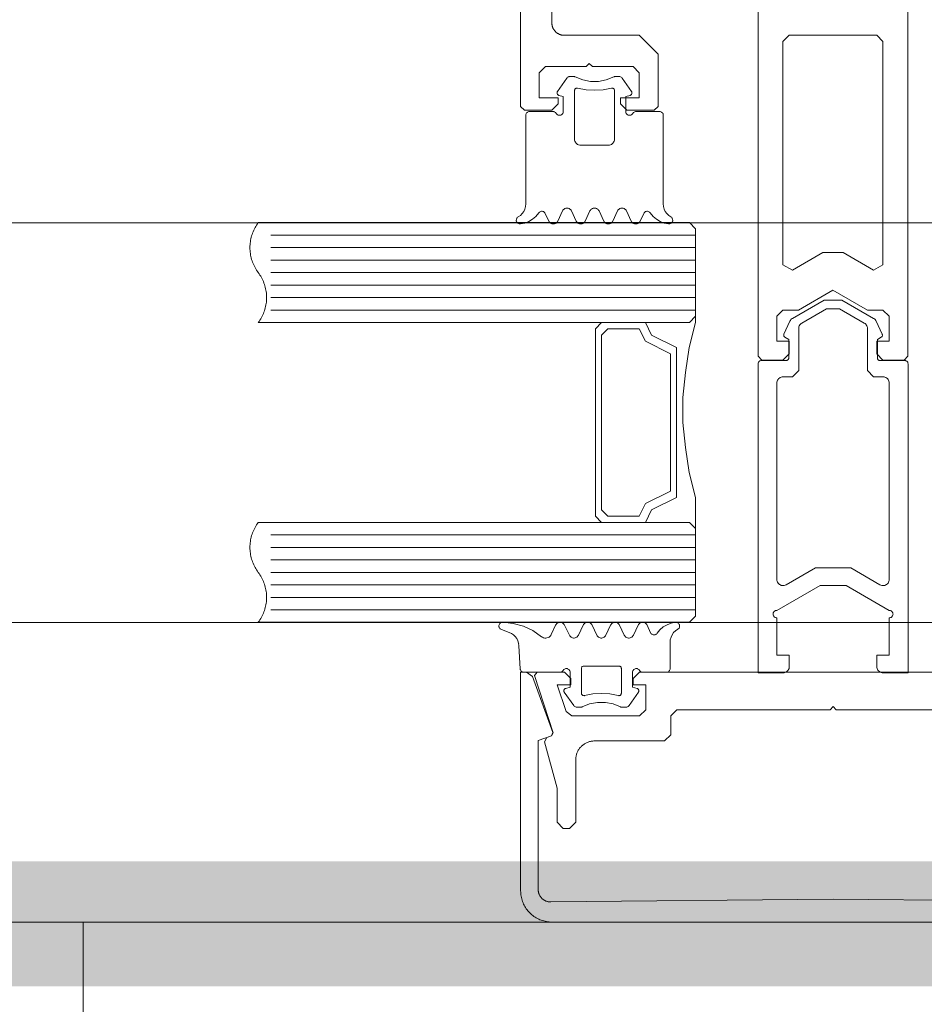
# Model space of a CAD drawing. Header units: millimetres. Extents: x 7483 to 13091, y 8111 to 13871.
# Tile 66 of 256: x 9353 to 9360, y 9219 to 9227. Entities that reach past the tile are written whole.
import ezdxf

# ---------------------------------------------------------------- set-up
doc = ezdxf.new("R2010")
doc.units = ezdxf.units.MM
doc.linetypes.add('DASHED2', pattern=[0.375, 0.25, -0.125])
doc.linetypes.add('DGN_STYLE_2', pattern=[30.2, 18.12, -12.08])
doc.layers.add('a___wymiary', color=7, linetype='Continuous', lineweight=5, true_color=0x000000)
doc.layers.add('wymiary', color=7, linetype='Continuous', lineweight=5, true_color=0xb2b2b2)
for name, color, linetype, lineweight in [('A_zaluzje', 7, 'Continuous', 15), ('CZ-SR', 106, 'Continuous', 13), ('drzwi', 30, 'Continuous', 20)]:
    doc.layers.add(name, color=color, linetype=linetype, lineweight=lineweight)
doc.layers.add('Powierzchnie', color=21, linetype='DGN_STYLE_2', lineweight=15, plot=False)
doc.styles.add('Arial', font='arial.ttf')
doc.dimstyles.new('wymiary agp1', dxfattribs={"dimtxt": 16, "dimasz": 5, "dimexe": 30, "dimexo": 60, "dimgap": 1.8, "dimtad": 1, "dimdec": 3, "dimrnd": 0.5, "dimdsep": 46, "dimtxsty": 'Arial', "dimblk": 'znacznik', "dimcen": 1.5, "dimse1": 1, "dimse2": 1, "dimclrd": 256, "dimazin": 0, "dimtfac": 1, "dimtdec": 3, "dimtmove": 1, "dimatfit": 3, "dimldrblk": 'znacznik', "dimfxl": 0, "dimlwd": -1, "dimarcsym": 0})

# ---------------------------------------------------------------- blocks, each defined once
blk = doc.blocks.new('zw$58')
for p, q in [((2.461288, 6.650213), (2.536239, 6.757207)), ((2.979159, 6.757207), (3.054061, 6.650213)), ((2.501424, 5.693505), (2.463924, 5.613097)), ((2.611434, 5.613097), (2.573934, 5.693505)), ((2.721444, 5.693505), (2.683944, 5.613097)), ((2.831454, 5.613097), (2.793954, 5.693505)), ((2.941415, 5.693505), (2.903915, 5.613097)), ((3.051424, 5.613097), (3.013924, 5.693505)), ((2.391415, 5.613097), (2.363192, 5.673681)), ((3.152206, 5.673681), (3.123934, 5.613097)), ((3.566666, 5.500001), (0.166666, 5.500001)), ((3.566666, 5.400001), (0.166666, 5.400001)), ((3.566666, 5.300001), (0.166666, 5.300001)), ((3.566666, 5.200001), (0.166666, 5.200001)), ((3.566666, 5.100001), (0.166666, 5.100001)), ((3.566666, 5.000001), (0.166666, 5.000001)), ((3.566666, 4.900001), (0.166666, 4.900001)), ((5.266521, 4.470571), (5.266521, 1.995649)), ((3.566666, 3.100001), (0.166666, 3.100001)), ((3.566666, 3.000001), (0.166666, 3.000001)), ((3.566666, 2.900001), (0.166666, 2.900001)), ((3.566666, 2.800001), (0.166666, 2.800001)), ((3.566666, 2.700001), (0.166666, 2.700001)), ((3.566666, 2.600001), (0.166666, 2.600001)), ((3.566666, 2.500001), (0.166666, 2.500001)), ((2.556301, 2.296495), (2.518801, 2.376909)), ((2.666311, 2.376909), (2.628811, 2.296495)), ((2.776321, 2.296495), (2.738821, 2.376909)), ((2.88633, 2.376909), (2.84883, 2.296495)), ((2.996291, 2.296495), (2.95884, 2.376909)), ((3.106301, 2.376909), (3.068801, 2.296495)), ((3.207082, 2.31632), (3.178811, 2.376909)), ((2.012307, 2.341814), (2.074172, 2.319304)), ((2.152932, 2.212816), (2.1626, 2.028435)), ((2.158694, 2.233617), (2.158694, 2.233617)), ((2.158694, 2.138372), (2.158694, 2.138372)), ((2.563479, 1.995494), (2.563479, 1.995494)), ((2.968264, 2.04312), (2.968264, 2.04312)), ((2.563479, 1.900243), (2.563479, 1.900243)), ((2.516164, 1.839788), (2.591115, 1.732793)), ((3.034035, 1.732793), (3.108938, 1.839788)), ((3.111184, 1.852617), (3.111184, 1.852617))]:
    blk.add_line(p, q)
for points in [[(2.166666, 14.7502), (2.166666, 6.5302), (2.196666, 6.5002), (2.416666, 6.5002), (2.466666, 6.5502), (2.466666, 6.6002), (2.316062, 6.6002), (2.316062, 6.8002), (2.366062, 6.8502), (2.691062, 6.8502), (2.716062, 6.8752), (2.741062, 6.8502), (3.066062, 6.8502), (3.116062, 6.8002), (3.116062, 6.6002), (2.966062, 6.6002), (2.966062, 6.5502), (3.016062, 6.5002), (3.236062, 6.5002), (3.266062, 6.5302), (3.266062, 6.9502), (3.116062, 7.1002), (2.516062, 7.1002), (2.5117, 7.100295), (2.507346, 7.100581), (2.503009, 7.101056), (2.498697, 7.101719), (2.494418, 7.10257), (2.49018, 7.103608), (2.485991, 7.104828), (2.48186, 7.106231), (2.477793, 7.107812), (2.4738, 7.109569), (2.469887, 7.111499), (2.466062, 7.113598), (2.462332, 7.115861), (2.458704, 7.118285), (2.455185, 7.120865), (2.451783, 7.123596), (2.448503, 7.126472), (2.445351, 7.129489), (2.442334, 7.132641), (2.439457, 7.135921), (2.436726, 7.139324), (2.434146, 7.142842), (2.431722, 7.14647), (2.429459, 7.1502), (2.427361, 7.154025), (2.425431, 7.157938), (2.423674, 7.161932), (2.422092, 7.165998), (2.42069, 7.17013), (2.419469, 7.174318), (2.418432, 7.178556), (2.417581, 7.182835), (2.416917, 7.187147), (2.416442, 7.191485), (2.416157, 7.195838), (2.416062, 7.2002), (2.416062, 8.0002)], [(4.066062, 8.0002), (4.066062, 4.53), (4.096062, 4.5), (4.266062, 4.5), (4.316062, 4.55), (4.316062, 4.65), (4.216062, 4.65), (4.216062, 4.85), (4.266062, 4.9), (4.266062, 4.9), (4.389267, 4.9), (4.666062, 5.059808), (4.942857, 4.9), (5.066062, 4.9), (5.116062, 4.85), (5.116062, 4.65), (5.016062, 4.65), (5.016062, 4.55), (5.066062, 4.5), (5.236062, 4.5), (5.266062, 4.53), (5.266062, 8.0002)], [(2.536208, 6.757225), (2.539267, 6.760918), (2.542875, 6.764077), (2.54694, 6.766621), (2.551359, 6.768485), (2.556019, 6.769621), (2.560799, 6.77), (2.590341, 6.77), (2.593855, 6.769796), (2.597321, 6.769183), (2.600692, 6.768167), (2.60392, 6.766764)], [(2.911432, 6.766753), (2.852144, 6.743386), (2.789537, 6.731494), (2.725812, 6.731494), (2.663205, 6.743386), (2.603917, 6.766753)], [(2.911439, 6.766745), (2.914664, 6.768152), (2.918032, 6.769172), (2.921496, 6.769791), (2.925008, 6.77), (2.954598, 6.77), (2.96032, 6.769445), (2.96583, 6.767809), (2.970928, 6.765153), (2.975425, 6.761573), (2.979157, 6.757202)], [(2.472518, 6.619418), (2.469239, 6.620607), (2.466217, 6.622349), (2.463544, 6.624588), (2.4613, 6.627259), (2.459554, 6.630279), (2.458359, 6.633556), (2.457751, 6.636991), (2.45775, 6.640479), (2.458354, 6.643915), (2.459546, 6.647193), (2.46129, 6.650215)], [(2.892686, 6.676828), (2.89628, 6.677415), (2.899921, 6.67734), (2.903487, 6.676605), (2.906862, 6.675236), (2.909932, 6.673277), (2.912596, 6.670794), (2.914766, 6.667869), (2.916369, 6.664598), (2.917353, 6.661091), (2.917684, 6.657463), (2.917684, 6.27), (2.916925, 6.261318), (2.914669, 6.252899), (2.910986, 6.245), (2.905986, 6.237861), (2.899824, 6.231698), (2.892684, 6.226699), (2.884785, 6.223015), (2.876367, 6.22076), (2.867684, 6.22), (2.647665, 6.22), (2.638982, 6.22076), (2.630564, 6.223015), (2.622665, 6.226699), (2.615525, 6.231698), (2.609363, 6.237861), (2.604363, 6.245), (2.60068, 6.252899), (2.598424, 6.261318), (2.597665, 6.27), (2.597665, 6.657463), (2.597996, 6.661089), (2.59898, 6.664594), (2.600583, 6.667862), (2.602753, 6.670787), (2.605417, 6.67327), (2.608488, 6.675229), (2.611863, 6.6766), (2.615431, 6.677338), (2.619074, 6.677416), (2.62267, 6.676834)], [(2.892681, 6.676829), (2.82572, 6.663984), (2.757674, 6.659679), (2.689629, 6.663984), (2.622667, 6.676829)], [(3.054059, 6.650215), (3.055801, 6.647197), (3.056992, 6.643923), (3.057598, 6.640492), (3.057599, 6.637008), (3.056996, 6.633577), (3.055806, 6.630302), (3.054067, 6.627283), (3.05183, 6.624613), (3.049163, 6.622371), (3.046149, 6.620626), (3.042877, 6.61943)], [(2.451693, 6.474988), (2.454694, 6.470707), (2.458394, 6.467012), (2.462679, 6.464015), (2.467419, 6.461808), (2.47247, 6.460456), (2.477679, 6.460003), (2.482889, 6.46046), (2.487939, 6.461814), (2.492678, 6.464025), (2.496961, 6.467024), (2.500658, 6.470722), (2.503656, 6.475005), (2.505866, 6.479743), (2.507219, 6.484793), (2.507674, 6.490001), (2.507674, 6.610003), (2.472518, 6.619426)], [(3.063668, 6.475009), (3.060669, 6.470724), (3.056971, 6.467025), (3.052687, 6.464025), (3.047947, 6.461814), (3.042895, 6.460459), (3.037684, 6.460003), (3.032473, 6.460458), (3.027421, 6.46181), (3.02268, 6.46402), (3.018395, 6.467019), (3.014696, 6.470717), (3.011695, 6.475001), (3.009484, 6.47974), (3.00813, 6.484792), (3.007674, 6.490001), (3.007674, 6.610003), (3.04288, 6.619426)], [(2.146833, 5.646098), (2.164189, 5.65806), (2.179184, 5.672875), (2.191355, 5.690084), (2.200327, 5.709158), (2.205824, 5.729508), (2.207674, 5.750505), (2.207674, 6.460003), (2.208131, 6.465215), (2.209487, 6.470268), (2.211699, 6.475009), (2.214702, 6.479294), (2.218404, 6.482992), (2.222692, 6.48599), (2.227436, 6.488199), (2.232491, 6.489549), (2.237704, 6.490001), (2.425741, 6.490001), (2.430949, 6.489542), (2.435997, 6.488185), (2.440734, 6.485973), (2.445015, 6.482972), (2.44871, 6.479274), (2.451707, 6.474991)], [(3.368516, 5.646098), (3.35116, 5.65806), (3.336165, 5.672875), (3.323994, 5.690084), (3.315022, 5.709158), (3.309525, 5.729508), (3.307674, 5.750505), (3.307674, 6.460003), (3.307219, 6.465209), (3.305866, 6.470258), (3.303658, 6.474995), (3.300661, 6.479277), (3.296966, 6.482974), (3.292685, 6.485974), (3.287949, 6.488186), (3.282901, 6.489542), (3.277694, 6.490001), (3.089657, 6.490001), (3.084445, 6.489549), (3.07939, 6.488199), (3.074647, 6.485991), (3.070359, 6.482993), (3.066657, 6.479296), (3.063654, 6.475012)], [(2.31109, 5.677723), (2.288957, 5.650315), (2.262359, 5.627216), (2.232121, 5.609142), (2.19918, 5.596654), (2.164559, 5.590139)], [(2.311103, 5.677724), (2.314417, 5.681831), (2.3184, 5.685293), (2.322927, 5.688002), (2.327858, 5.689876), (2.333042, 5.690856), (2.338317, 5.690912), (2.34352, 5.690042), (2.34849, 5.688273), (2.353073, 5.685659), (2.357128, 5.682282), (2.360528, 5.678247), (2.363168, 5.673677)], [(2.501413, 5.693504), (2.5049, 5.699542), (2.509384, 5.704884), (2.514727, 5.709366), (2.520768, 5.712852), (2.527322, 5.715237), (2.534192, 5.716448), (2.541167, 5.716448), (2.548036, 5.715237), (2.554591, 5.712852), (2.560632, 5.709366), (2.565975, 5.704884), (2.570458, 5.699542), (2.573946, 5.693504)], [(2.721435, 5.693513), (2.724921, 5.699551), (2.729403, 5.704891), (2.734745, 5.709372), (2.740783, 5.712857), (2.747334, 5.71524), (2.754199, 5.716449), (2.76117, 5.716447), (2.768035, 5.715235), (2.774585, 5.712848), (2.780621, 5.70936), (2.78596, 5.704877), (2.790439, 5.699534), (2.793923, 5.693494)], [(2.941445, 5.693494), (2.944929, 5.699534), (2.949408, 5.704877), (2.954747, 5.70936), (2.960783, 5.712848), (2.967333, 5.715235), (2.974198, 5.716447), (2.981169, 5.716449), (2.988035, 5.71524), (2.994586, 5.712857), (3.000624, 5.709372), (3.005965, 5.704891), (3.010447, 5.699551), (3.013934, 5.693513)], [(3.152187, 5.673687), (3.154832, 5.678255), (3.158236, 5.68229), (3.162296, 5.685666), (3.166884, 5.688278), (3.171859, 5.690045), (3.177067, 5.690913), (3.182346, 5.690855), (3.187534, 5.689873), (3.192469, 5.687997), (3.196999, 5.685285), (3.200983, 5.681821), (3.204298, 5.677713)], [(3.35079, 5.590144), (3.31618, 5.596665), (3.283251, 5.609155), (3.253023, 5.627228), (3.226434, 5.650322), (3.204308, 5.677723)], [(2.16456, 5.590142), (2.159461, 5.590082), (2.154426, 5.590885), (2.1496, 5.592529), (2.145122, 5.594966), (2.141121, 5.598126), (2.137713, 5.601917), (2.134996, 5.606231), (2.133049, 5.610943), (2.131928, 5.615916), (2.131666, 5.621007), (2.132269, 5.626069), (2.133721, 5.630955), (2.13598, 5.635526), (2.13898, 5.639648), (2.142635, 5.643202), (2.146838, 5.646087)], [(2.463934, 5.613089), (2.460447, 5.607051), (2.455965, 5.601711), (2.450624, 5.59723), (2.444586, 5.593745), (2.438035, 5.591362), (2.431169, 5.590153), (2.424198, 5.590154), (2.417333, 5.591367), (2.410783, 5.593754), (2.404747, 5.597242), (2.399408, 5.601725), (2.394929, 5.607068), (2.391445, 5.613107)], [(2.683956, 5.613098), (2.680468, 5.607059), (2.675985, 5.601718), (2.670641, 5.597236), (2.664601, 5.593749), (2.658046, 5.591364), (2.651177, 5.590154), (2.644201, 5.590154), (2.637332, 5.591364), (2.630778, 5.593749), (2.624737, 5.597236), (2.619394, 5.601718), (2.61491, 5.607059), (2.611423, 5.613098)], [(2.903924, 5.613089), (2.900438, 5.607052), (2.895958, 5.601713), (2.890618, 5.597233), (2.884582, 5.593748), (2.878033, 5.591364), (2.871169, 5.590153), (2.8642, 5.590153), (2.857336, 5.591364), (2.850787, 5.593748), (2.84475, 5.597233), (2.839411, 5.601713), (2.83493, 5.607052), (2.831444, 5.613089)], [(3.123946, 5.613098), (3.120458, 5.607059), (3.115975, 5.601718), (3.110632, 5.597236), (3.104591, 5.593749), (3.098036, 5.591364), (3.091167, 5.590154), (3.084192, 5.590154), (3.077322, 5.591364), (3.070768, 5.593749), (3.064727, 5.597236), (3.059384, 5.601718), (3.0549, 5.607059), (3.051413, 5.613098)], [(3.368522, 5.646108), (3.372735, 5.643225), (3.376398, 5.639671), (3.379405, 5.635547), (3.381669, 5.630974), (3.383126, 5.626082), (3.383732, 5.621015), (3.38347, 5.615918), (3.382348, 5.61094), (3.380398, 5.606224), (3.377676, 5.601906), (3.374262, 5.598112), (3.370255, 5.594951), (3.365769, 5.592516), (3.360935, 5.590876), (3.355894, 5.590078), (3.35079, 5.590147)], [(3.564666, 3.152001), (3.564666, 3.400001), (3.514666, 3.600001), (3.484666, 3.800001), (3.464666, 4.000001), (3.464666, 4.200001), (3.484666, 4.400001), (3.514666, 4.600001), (3.564666, 4.800001), (3.564666, 4.848001)], [(3.514666, 4.800001), (3.164666, 4.800001), (3.214666, 4.700001), (3.414666, 4.600001), (3.414666, 3.400001), (3.214666, 3.300001), (3.164666, 3.200001), (3.514666, 3.200001)], [(2.012307, 2.341817), (2.007544, 2.344043), (2.003242, 2.347067), (1.999535, 2.350796), (1.996536, 2.355114), (1.994337, 2.359889), (1.993005, 2.364975), (1.992581, 2.370216), (1.993079, 2.37545), (1.994483, 2.380516), (1.99675, 2.38526), (1.99981, 2.389535), (2.00357, 2.393211), (2.007913, 2.396173), (2.012707, 2.398333), (2.017805, 2.399622), (2.023049, 2.400001)], [(2.023049, 2.399997), (2.107082, 2.391525), (2.18849, 2.36903), (2.26495, 2.333153), (2.334281, 2.284919)], [(2.446291, 2.376909), (2.411526, 2.302269), (2.406932, 2.294389), (2.400982, 2.287474), (2.393876, 2.281755), (2.385848, 2.277423), (2.377167, 2.274621), (2.368122, 2.273442), (2.359013, 2.273927), (2.350144, 2.276059), (2.341809, 2.279766), (2.334287, 2.284926)], [(2.446323, 2.3769), (2.449807, 2.382939), (2.454286, 2.388282), (2.459625, 2.392765), (2.465661, 2.396253), (2.47221, 2.398639), (2.479075, 2.399852), (2.486046, 2.399854), (2.492911, 2.398645), (2.499462, 2.396262), (2.505499, 2.392777), (2.51084, 2.388296), (2.515322, 2.382956), (2.518809, 2.376918)], [(2.6663, 2.376909), (2.669788, 2.382948), (2.674271, 2.388289), (2.679614, 2.392771), (2.685655, 2.396257), (2.692209, 2.398642), (2.699078, 2.399853), (2.706053, 2.399853), (2.712922, 2.398642), (2.719476, 2.396257), (2.725517, 2.392771), (2.73086, 2.388289), (2.735343, 2.382948), (2.738831, 2.376909)], [(2.886322, 2.376918), (2.889809, 2.382956), (2.894291, 2.388296), (2.899632, 2.392777), (2.90567, 2.396262), (2.912221, 2.398645), (2.919086, 2.399854), (2.926056, 2.399852), (2.932921, 2.398639), (2.93947, 2.396253), (2.945506, 2.392765), (2.950845, 2.388282), (2.955324, 2.382939), (2.958808, 2.3769)], [(3.106333, 2.3769), (3.109817, 2.382939), (3.114296, 2.388282), (3.119635, 2.392765), (3.125671, 2.396253), (3.13222, 2.398639), (3.139085, 2.399852), (3.146055, 2.399854), (3.15292, 2.398645), (3.159471, 2.396262), (3.165509, 2.392777), (3.17085, 2.388296), (3.175332, 2.382956), (3.178819, 2.376918)], [(3.259184, 2.312277), (3.28131, 2.339678), (3.307899, 2.362773), (3.338127, 2.380845), (3.371057, 2.393336), (3.405666, 2.399856)], [(3.405666, 2.399859), (3.41077, 2.399928), (3.415812, 2.399131), (3.420645, 2.39749), (3.425131, 2.395054), (3.429139, 2.391893), (3.432553, 2.388099), (3.435274, 2.383781), (3.437224, 2.379064), (3.438346, 2.374085), (3.438608, 2.368987), (3.438002, 2.363919), (3.436545, 2.359028), (3.434281, 2.354453), (3.431273, 2.350329), (3.42761, 2.346775), (3.423398, 2.343892)], [(2.074175, 2.319293), (2.092353, 2.310898), (2.108882, 2.299597), (2.123302, 2.285706), (2.135211, 2.269612), (2.144278, 2.251761), (2.150251, 2.232653), (2.152963, 2.212817)], [(2.628818, 2.296488), (2.625331, 2.290452), (2.620849, 2.285112), (2.615508, 2.280633), (2.60947, 2.277149), (2.60292, 2.274766), (2.596055, 2.273557), (2.589085, 2.273559), (2.582221, 2.274771), (2.575672, 2.277157), (2.569636, 2.280645), (2.564297, 2.285127), (2.559818, 2.290469), (2.556334, 2.296507)], [(2.84884, 2.296498), (2.845352, 2.29046), (2.840868, 2.28512), (2.835525, 2.280639), (2.829485, 2.277153), (2.822931, 2.274769), (2.816063, 2.273558), (2.809088, 2.273558), (2.80222, 2.274769), (2.795666, 2.277153), (2.789625, 2.280639), (2.784282, 2.28512), (2.779799, 2.29046), (2.776311, 2.296498)], [(3.068808, 2.296488), (3.065321, 2.290452), (3.060839, 2.285112), (3.055498, 2.280633), (3.049461, 2.277149), (3.04291, 2.274766), (3.036045, 2.273557), (3.029075, 2.273559), (3.022211, 2.274771), (3.015662, 2.277157), (3.009626, 2.280645), (3.004288, 2.285127), (2.999808, 2.290469), (2.996324, 2.296507)], [(3.118532, 2.01499), (3.121535, 2.010707), (3.125237, 2.007011), (3.129524, 2.004014), (3.134267, 2.001807), (3.139321, 2.000457), (3.144533, 2.000005), (3.332571, 2.000005), (3.337777, 2.000461), (3.342824, 2.001814), (3.347561, 2.004024), (3.351842, 2.007023), (3.355537, 2.010721), (3.358534, 2.015004), (3.360743, 2.019744), (3.362096, 2.024795), (3.362551, 2.030004), (3.362551, 2.239501), (3.364402, 2.260494), (3.369899, 2.280839), (3.37887, 2.299909), (3.39104, 2.317116), (3.406032, 2.331929), (3.423386, 2.343891)], [(3.259173, 2.312287), (3.255858, 2.308178), (3.251874, 2.304715), (3.247344, 2.302003), (3.24241, 2.300127), (3.237222, 2.299145), (3.231943, 2.299087), (3.226736, 2.299955), (3.221761, 2.301723), (3.217173, 2.304334), (3.213114, 2.30771), (3.20971, 2.311744), (3.207065, 2.316313)], [(2.677589, 1.813178), (2.673995, 1.812591), (2.670355, 1.812666), (2.666788, 1.8134), (2.663414, 1.814769), (2.660344, 1.816727), (2.65768, 1.81921), (2.65551, 1.822134), (2.653906, 1.825404), (2.652922, 1.82891), (2.65259, 1.832537), (2.65259, 2.030004), (2.652893, 2.033474), (2.653794, 2.036839), (2.655265, 2.039997), (2.657261, 2.042852), (2.659722, 2.045317), (2.662574, 2.047317), (2.665729, 2.048792), (2.669092, 2.049697), (2.672561, 2.050005), (2.95259, 2.050005), (2.956059, 2.049697), (2.959422, 2.048792), (2.962577, 2.047317), (2.965429, 2.045317), (2.96789, 2.042852), (2.969886, 2.039997), (2.971357, 2.036839), (2.972257, 2.033474), (2.972561, 2.030004), (2.972561, 1.832537), (2.972229, 1.82891), (2.971244, 1.825404), (2.969641, 1.822134), (2.967471, 1.81921), (2.964807, 1.816727), (2.961737, 1.814769), (2.958363, 1.8134), (2.954796, 1.812666), (2.951156, 1.812591), (2.947562, 1.813178)], [(2.506582, 2.015011), (2.503585, 2.010729), (2.49989, 2.007032), (2.495609, 2.004032), (2.490873, 2.001821), (2.485825, 2.000465), (2.480617, 2.000005), (2.19258, 2.000005), (2.187539, 2.000427), (2.18264, 2.00169), (2.178023, 2.003759), (2.173819, 2.006573), (2.170148, 2.010053), (2.167114, 2.014101), (2.164803, 2.0186), (2.163282, 2.023424), (2.162592, 2.028435)], [(6.916666, 0), (2.416666, 0), (2.405761, 0.000238), (2.394877, 0.000951), (2.384034, 0.002139), (2.373254, 0.003798), (2.362556, 0.005926), (2.351961, 0.008519), (2.34149, 0.011571), (2.331161, 0.015077), (2.320995, 0.01903), (2.311011, 0.023423), (2.301229, 0.028247), (2.291666, 0.033494), (2.282341, 0.039152), (2.273272, 0.045212), (2.264476, 0.051662), (2.255969, 0.058489), (2.247768, 0.065681), (2.239889, 0.073223), (2.232347, 0.081103), (2.225155, 0.089303), (2.218328, 0.09781), (2.211878, 0.106606), (2.205818, 0.115675), (2.20016, 0.125), (2.194913, 0.134563), (2.190089, 0.144346), (2.185696, 0.154329), (2.181743, 0.164495), (2.178237, 0.174824), (2.175185, 0.185295), (2.172592, 0.19589), (2.170464, 0.206588), (2.168805, 0.217369), (2.167617, 0.228211), (2.166904, 0.239095), (2.166666, 0.25), (2.166666, 2), (2.214594, 2), (2.261578, 1.967101), (2.42546, 1.51684), (2.413506, 1.491206), (2.413506, 1.491206), (2.307055, 1.452461), (2.307055, 0.260951), (2.307151, 0.256563), (2.30744, 0.252183), (2.307921, 0.247821), (2.308592, 0.243483), (2.309454, 0.239179), (2.310503, 0.234917), (2.311739, 0.230705), (2.313158, 0.226552), (2.314758, 0.222464), (2.316536, 0.218451), (2.318488, 0.21452), (2.320611, 0.210678), (2.3229, 0.206933), (2.325352, 0.203292), (2.327961, 0.199763), (2.330722, 0.196351), (2.33363, 0.193063), (2.33668, 0.189907), (2.339866, 0.186887), (2.34318, 0.18401), (2.346618, 0.181281), (2.350173, 0.178705), (2.353837, 0.176289), (2.357603, 0.174035), (2.361465, 0.171948), (2.365414, 0.170034), (2.369444, 0.168294), (2.373547, 0.166733), (2.377713, 0.165353), (2.381937, 0.164158), (2.386208, 0.163149), (2.39052, 0.162328), (2.394864, 0.161697), (2.399231, 0.161258), (2.403614, 0.161011), (2.408003, 0.160956), (4.666666, 0.182364), (6.925329, 0.160956)], [(6.217637, 2), (3.117637, 2), (3.067637, 1.95), (3.067637, 1.900499), (3.167637, 1.900499), (3.167637, 1.7), (3.117637, 1.65), (2.577398, 1.65), (2.529826, 1.684611), (2.459988, 1.900499), (2.567637, 1.900499), (2.567637, 1.95), (2.517637, 2), (2.297637, 2), (2.278608, 1.973844), (2.426666, 1.516156), (2.414454, 1.491198), (2.377411, 1.477766), (2.358659, 1.441798), (2.358659, 1.441798), (2.457637, 1.072408), (2.457637, 0.8), (2.507637, 0.75), (2.557637, 0.75), (2.607637, 0.8), (2.607637, 1.3), (2.60778, 1.306543), (2.608208, 1.313073), (2.60892, 1.319579), (2.609916, 1.326047), (2.611192, 1.332466), (2.612748, 1.338823), (2.614579, 1.345106), (2.616683, 1.351303), (2.619055, 1.357403), (2.621691, 1.363393), (2.624585, 1.369262), (2.627733, 1.375), (2.631128, 1.380595), (2.634764, 1.386037), (2.638634, 1.391314), (2.64273, 1.396418), (2.647045, 1.401339), (2.651571, 1.406066), (2.656298, 1.410592), (2.661219, 1.414907), (2.666323, 1.419003), (2.6716, 1.422873), (2.677042, 1.426509), (2.682637, 1.429904), (2.688375, 1.433052), (2.694244, 1.435946), (2.700234, 1.438582), (2.706334, 1.440954), (2.712531, 1.443058), (2.718814, 1.444889), (2.725171, 1.446445), (2.73159, 1.447721), (2.738058, 1.448717), (2.744564, 1.449429), (2.751094, 1.449857), (2.757637, 1.45), (3.317637, 1.45), (3.367637, 1.5), (3.367637, 1.65), (3.417637, 1.7), (4.642637, 1.7), (4.667637, 1.725), (4.692637, 1.7), (5.917637, 1.7)], [(2.506607, 2.015004), (2.509605, 2.019288), (2.5133, 2.022985), (2.517581, 2.025985), (2.522317, 2.028195), (2.527364, 2.029548), (2.53257, 2.030004), (2.537776, 2.029548), (2.542824, 2.028195), (2.54756, 2.025985), (2.55184, 2.022986), (2.555536, 2.019288), (2.558533, 2.015005), (2.560742, 2.010265), (2.562095, 2.005214), (2.562551, 2.000005), (2.562551, 1.880004), (2.527395, 1.87058)], [(3.097756, 1.87058), (3.062551, 1.880004), (3.062551, 2.000005), (3.063007, 2.005215), (3.064362, 2.010267), (3.066573, 2.015007), (3.069574, 2.019291), (3.073273, 2.022988), (3.077559, 2.025987), (3.0823, 2.028197), (3.087353, 2.029549), (3.092563, 2.030004), (3.097774, 2.029547), (3.102826, 2.028191), (3.107566, 2.02598), (3.11185, 2.022978), (3.115547, 2.019279), (3.118546, 2.014994)], [(2.516164, 1.8398), (2.514422, 1.842819), (2.51323, 1.846094), (2.512626, 1.849526), (2.512628, 1.853011), (2.513235, 1.856443), (2.514429, 1.859717), (2.516175, 1.862734), (2.518418, 1.865403), (2.521091, 1.867643), (2.524112, 1.869385), (2.52739, 1.870576)], [(2.677586, 1.813178), (2.744539, 1.826018), (2.812575, 1.830321), (2.880612, 1.826018), (2.947565, 1.813178)], [(3.097753, 1.87057), (3.101025, 1.869375), (3.10404, 1.86763), (3.106706, 1.865388), (3.108943, 1.862718), (3.110683, 1.859699), (3.111872, 1.856425), (3.112476, 1.852994), (3.112474, 1.84951), (3.111868, 1.846079), (3.110676, 1.842805), (3.108935, 1.839788)], [(2.658789, 1.723238), (2.718079, 1.746608), (2.780689, 1.758504), (2.844419, 1.758508), (2.90703, 1.74662), (2.966323, 1.723258)], [(2.658798, 1.723237), (2.655569, 1.721833), (2.652198, 1.720818), (2.648732, 1.720204), (2.645217, 1.72), (2.615676, 1.72), (2.609957, 1.720551), (2.604449, 1.722183), (2.599352, 1.724837), (2.594855, 1.728415), (2.591123, 1.732786)], [(3.034032, 1.732797), (3.0303, 1.728426), (3.025803, 1.724847), (3.020706, 1.722191), (3.015196, 1.720555), (3.009475, 1.72), (2.979885, 1.72), (2.976372, 1.720209), (2.972908, 1.720828), (2.96954, 1.721849), (2.966314, 1.723257)]]:
    blk.add_lwpolyline(points)
for points in [[(4.341062, 5.218579), (4.585677, 5.359808), (4.746446, 5.359808), (4.991062, 5.218579), (5.066062, 5.26188), (5.066062, 7.0502), (5.016062, 7.1002), (4.316062, 7.1002), (4.266062, 7.0502), (4.266062, 5.26188), (4.341062, 5.218579)], [(3.516666, 4.800001), (0.066666, 4.800001), (0.073644, 4.80966), (0.080273, 4.819563), (0.086543, 4.829696), (0.092447, 4.840046), (0.097977, 4.850601), (0.103127, 4.861347), (0.107889, 4.87227), (0.112258, 4.883356), (0.116227, 4.894592), (0.119793, 4.905962), (0.12295, 4.917452), (0.125694, 4.929048), (0.128022, 4.940734), (0.12993, 4.952497), (0.131418, 4.96432), (0.132481, 4.976188), (0.13312, 4.988087), (0.133333, 5.000001), (0.13312, 5.011915), (0.132481, 5.023814), (0.131418, 5.035683), (0.12993, 5.047506), (0.128022, 5.059268), (0.125694, 5.070954), (0.12295, 5.08255), (0.119793, 5.09404), (0.116227, 5.10541), (0.112258, 5.116646), (0.107889, 5.127732), (0.103127, 5.138655), (0.097977, 5.149401), (0.092447, 5.159956), (0.086543, 5.170307), (0.080273, 5.18044), (0.073644, 5.190342), (0.066666, 5.200001), (0.059688, 5.20966), (0.05306, 5.219563), (0.046789, 5.229696), (0.040885, 5.240046), (0.035355, 5.250601), (0.030206, 5.261347), (0.025443, 5.27227), (0.021075, 5.283356), (0.017105, 5.294592), (0.01354, 5.305962), (0.010383, 5.317452), (0.007639, 5.329048), (0.005311, 5.340734), (0.003402, 5.352497), (0.001915, 5.36432), (0.000851, 5.376188), (0.000213, 5.388087), (0, 5.400001), (0.000213, 5.411915), (0.000851, 5.423814), (0.001915, 5.435683), (0.003402, 5.447506), (0.005311, 5.459268), (0.007639, 5.470954), (0.010383, 5.48255), (0.01354, 5.49404), (0.017105, 5.50541), (0.021075, 5.516646), (0.025443, 5.527732), (0.030206, 5.538655), (0.035355, 5.549401), (0.040885, 5.559956), (0.046789, 5.570307), (0.05306, 5.58044), (0.059688, 5.590342), (0.066666, 5.600001), (3.516666, 5.600001), (3.566666, 5.550001), (3.566666, 4.850001), (3.516666, 4.800001)], [(4.091582, 4.49564), (4.291533, 4.49564), (4.294816, 4.495938), (4.2978, 4.496535), (4.300785, 4.497729), (4.30347, 4.49952), (4.305858, 4.501609), (4.307947, 4.503996), (4.309439, 4.506682), (4.310633, 4.509368), (4.311528, 4.512651), (4.311528, 4.515635), (4.311528, 4.665748), (4.281685, 4.68246), (4.278999, 4.684549), (4.276611, 4.686638), (4.274821, 4.689324), (4.273329, 4.692309), (4.272135, 4.695591), (4.271836, 4.698874), (4.271836, 4.702157), (4.272433, 4.70544), (4.273627, 4.708424), (4.321377, 4.811086), (4.325256, 4.817651), (4.329733, 4.82362), (4.335403, 4.828992), (4.34167, 4.83317), (4.595937, 4.98), (4.737395, 4.98), (4.991662, 4.83317), (4.997929, 4.828992), (5.003599, 4.82362), (5.008076, 4.817651), (5.011955, 4.811086), (5.059705, 4.708424), (5.060899, 4.70544), (5.061496, 4.702157), (5.061496, 4.698874), (5.061197, 4.695591), (5.060003, 4.692309), (5.058511, 4.689324), (5.056721, 4.686638), (5.054333, 4.684549), (5.051647, 4.68246), (5.021804, 4.665748), (5.021804, 4.515635), (5.021804, 4.512651), (5.022699, 4.509368), (5.023893, 4.506682), (5.025385, 4.503996), (5.027474, 4.501609), (5.029862, 4.49952), (5.032547, 4.497729), (5.035532, 4.496535), (5.038516, 4.495938), (5.041799, 4.49564), (5.24175, 4.49564), (5.24563, 4.495341), (5.24951, 4.494446), (5.253091, 4.492954), (5.256374, 4.490865), (5.259358, 4.488179), (5.261746, 4.485195), (5.263835, 4.481912), (5.265327, 4.478331), (5.266222, 4.474451), (5.266521, 4.470571), (5.266521, 1.995649), (5.066569, 1.995649), (5.05881, 1.996246), (5.051349, 1.998037), (5.043888, 2.001021), (5.037322, 2.005199), (5.031354, 2.010272), (5.02628, 2.016241), (5.022102, 2.022807), (5.019118, 2.030268), (5.017327, 2.037728), (5.01673, 2.045786), (5.01673, 2.135615), (5.116706, 2.135615), (5.116706, 2.435841), (5.121481, 2.436139), (5.125958, 2.437333), (5.130434, 2.439124), (5.134314, 2.441511), (5.137895, 2.444794), (5.140879, 2.448375), (5.143267, 2.452255), (5.145057, 2.456731), (5.146251, 2.461208), (5.14655, 2.465983), (5.146251, 2.470459), (5.145057, 2.475234), (5.143267, 2.479412), (5.140879, 2.48359), (5.137895, 2.487172), (5.134314, 2.490156), (5.130434, 2.492544), (5.125958, 2.494334), (5.121481, 2.495528), (5.116706, 2.495826), (4.770521, 2.695778), (4.562811, 2.695778), (4.216626, 2.495826), (4.211851, 2.495528), (4.207374, 2.494334), (4.202898, 2.492544), (4.199018, 2.490156), (4.195437, 2.487172), (4.192453, 2.48359), (4.190065, 2.479412), (4.188275, 2.475234), (4.187081, 2.470459), (4.186782, 2.465983), (4.187081, 2.461208), (4.188275, 2.456731), (4.190065, 2.452255), (4.192453, 2.448375), (4.195437, 2.444794), (4.199018, 2.441511), (4.202898, 2.439124), (4.207374, 2.437333), (4.211851, 2.436139), (4.216626, 2.435841), (4.216626, 2.135615), (4.316602, 2.135615), (4.316602, 2.045786), (4.316005, 2.037728), (4.314214, 2.030268), (4.31123, 2.022807), (4.307052, 2.016241), (4.301978, 2.010272), (4.29601, 2.005199), (4.289444, 2.001021), (4.281983, 1.998037), (4.274522, 1.996246), (4.266763, 1.995649), (4.066811, 1.995649), (4.066811, 4.470571), (4.06711, 4.474451), (4.068005, 4.478331), (4.069497, 4.481912), (4.071586, 4.485195), (4.073974, 4.488179), (4.076958, 4.490865), (4.080241, 4.492954), (4.083822, 4.494446), (4.087702, 4.495341), (4.091582, 4.49564)], [(4.266763, 4.365522), (4.34167, 4.365522), (4.391807, 4.415659), (4.391807, 4.752294), (4.392106, 4.759755), (4.393896, 4.767216), (4.396582, 4.77408), (4.400462, 4.780645), (4.404938, 4.786316), (4.410609, 4.791389), (4.416577, 4.795567), (4.614738, 4.909868), (4.718594, 4.909868), (4.916755, 4.795567), (4.922723, 4.791389), (4.928394, 4.786316), (4.93287, 4.780645), (4.93675, 4.77408), (4.939436, 4.767216), (4.941226, 4.759755), (4.941525, 4.752294), (4.941525, 4.415659), (4.991662, 4.365522), (5.066569, 4.365522), (5.074627, 4.364925), (5.082088, 4.363135), (5.08925, 4.36015), (5.096114, 4.355972), (5.102083, 4.350899), (5.107156, 4.34493), (5.111334, 4.338365), (5.114319, 4.331202), (5.116109, 4.323443), (5.116706, 4.315684), (5.116706, 2.744124), (5.116109, 2.736067), (5.11402, 2.728307), (5.111036, 2.720846), (5.106559, 2.713982), (5.101188, 2.708014), (5.09492, 2.70294), (5.088056, 2.699061), (5.080595, 2.696076), (5.072836, 2.694584), (5.064778, 2.694286), (5.056721, 2.695181), (5.048961, 2.69727), (5.041799, 2.700851), (4.808124, 2.835744), (4.525208, 2.835744), (4.291533, 2.700851), (4.284371, 2.69727), (4.276611, 2.695181), (4.268554, 2.694286), (4.260496, 2.694584), (4.252737, 2.696076), (4.245276, 2.699061), (4.238412, 2.70294), (4.232144, 2.708014), (4.226773, 2.713982), (4.222296, 2.720846), (4.219312, 2.728307), (4.217223, 2.736067), (4.216626, 2.744124), (4.216626, 4.315684), (4.217223, 4.323443), (4.219013, 4.331202), (4.221998, 4.338365), (4.226176, 4.34493), (4.231249, 4.350899), (4.237218, 4.355972), (4.244082, 4.36015), (4.251244, 4.363135), (4.258705, 4.364925), (4.266763, 4.365522)], [(2.814666, 3.200001), (2.764666, 3.250001), (2.764666, 4.750001), (2.814666, 4.800001), (3.164666, 4.800001), (3.214666, 4.700001), (3.414666, 4.600001), (3.414666, 3.400001), (3.214666, 3.300001), (3.164666, 3.200001), (2.814666, 3.200001)], [(2.864666, 3.250001), (2.814666, 3.300001), (2.814666, 4.700001), (2.864666, 4.750001), (3.114666, 4.750001), (3.164666, 4.650001), (3.364666, 4.550001), (3.364666, 3.450001), (3.164666, 3.350001), (3.114666, 3.250001), (2.864666, 3.250001)], [(3.516666, 2.400001), (0.066666, 2.400001), (0.073644, 2.40966), (0.080273, 2.419563), (0.086543, 2.429696), (0.092447, 2.440046), (0.097977, 2.450601), (0.103127, 2.461347), (0.107889, 2.47227), (0.112258, 2.483356), (0.116227, 2.494592), (0.119793, 2.505962), (0.12295, 2.517452), (0.125694, 2.529048), (0.128022, 2.540734), (0.12993, 2.552497), (0.131418, 2.56432), (0.132481, 2.576188), (0.13312, 2.588087), (0.133333, 2.600001), (0.13312, 2.611915), (0.132481, 2.623814), (0.131418, 2.635683), (0.12993, 2.647506), (0.128022, 2.659268), (0.125694, 2.670954), (0.12295, 2.68255), (0.119793, 2.69404), (0.116227, 2.70541), (0.112258, 2.716646), (0.107889, 2.727732), (0.103127, 2.738655), (0.097977, 2.749401), (0.092447, 2.759956), (0.086543, 2.770307), (0.080273, 2.78044), (0.073644, 2.790342), (0.066666, 2.800001), (0.059688, 2.80966), (0.05306, 2.819563), (0.046789, 2.829696), (0.040885, 2.840046), (0.035355, 2.850601), (0.030206, 2.861347), (0.025443, 2.87227), (0.021075, 2.883356), (0.017105, 2.894592), (0.01354, 2.905962), (0.010383, 2.917452), (0.007639, 2.929048), (0.005311, 2.940734), (0.003402, 2.952497), (0.001915, 2.96432), (0.000851, 2.976188), (0.000213, 2.988087), (0, 3.000001), (0.000213, 3.011915), (0.000851, 3.023814), (0.001915, 3.035683), (0.003402, 3.047506), (0.005311, 3.059268), (0.007639, 3.070954), (0.010383, 3.08255), (0.01354, 3.09404), (0.017105, 3.10541), (0.021075, 3.116646), (0.025443, 3.127732), (0.030206, 3.138655), (0.035355, 3.149401), (0.040885, 3.159956), (0.046789, 3.170307), (0.05306, 3.18044), (0.059688, 3.190342), (0.066666, 3.200001), (3.516666, 3.200001), (3.566666, 3.150001), (3.566666, 2.450001), (3.516666, 2.400001)]]:
    blk.add_lwpolyline(points, close=True)
blk = doc.blocks.new('gfhgfhhf')
at = {"layer": 'drzwi'}
for points in [[(8212.0716, 5161.7507), (9892.0665, 5161.7507)], [(8211.9052, 5158.5507), (9892.0665, 5158.5507)], [(8209.9443, 5156.1507), (9892.0665, 5156.1507)]]:
    blk.add_lwpolyline(points, dxfattribs=at)
blk.add_blockref('zw$58', (8844.8998, 5156.1511), dxfattribs=at)
blk = doc.blocks.new('ghgfhgfhhaasdsd')
at = {"layer": 'A_zaluzje', "linetype": 'DASHED2', "ltscale": 100}
blk.add_lwpolyline([(-1578.0722, 13090.3643), (-1578.0722, 13089.5643), (-1590.0722, 13089.5643), (-1590.0722, 13090.3643), (-1578.0722, 13090.3643)], dxfattribs=at)
blk = doc.blocks.new('znacznik')
at = {"layer": 'a___wymiary'}
for p, q in [((0, 1.3936), (0, -1.3936)), ((1.3936, 0), (-1.3936, 0))]:
    blk.add_line(p, q, dxfattribs=at)
at = {"layer": 'a___wymiary', "const_width": 0.2}
blk.add_lwpolyline([(0.8759, 0.8759), (-0.8759, -0.8759)], dxfattribs=at)
blk = doc.blocks.new('*D1303')
at = {"layer": 'Defpoints', "color": 0, "transparency": 16777216}
for p in [(8555.2864, 11469.3622), (10277.0226, 11469.3622), (8692.0284, 9219.5616)]:
    blk.add_point(p, dxfattribs=at)
at = {"layer": 'wymiary', "color": 253, "true_color": 0x999999, "transparency": 16777216}
blk.add_line((8555.2864, 9224.5616), (8555.2864, 11464.3622), dxfattribs=at)
at = {"layer": 'wymiary', "color": 253, "true_color": 0x999999, "transparency": 16777216, "xscale": 5, "yscale": 5, "zscale": 5}
for p, rotation in [((8555.2864, 11469.3622), 90), ((8555.2864, 9219.5616), 270)]:
    blk.add_blockref('znacznik', p, dxfattribs=dict(at, rotation=rotation))
at = {"layer": 'wymiary', "color": 18, "true_color": 0x000000, "transparency": 16777216, "insert": (8545.3172, 10344.4619), "char_height": 16, "attachment_point": 5, "rotation": 90, "style": 'Arial'}
blk.add_mtext('2250', dxfattribs=at)
blk = doc.blocks.new('*D1310')
at = {"layer": 'Defpoints', "color": 0, "transparency": 16777216}
for p in [(11144.6975, 9237.0039), (8715.2884, 9231.2593), (11144.6975, 9089.5616)]:
    blk.add_point(p, dxfattribs=at)
at = {"layer": 'wymiary', "color": 253, "true_color": 0x999999, "transparency": 16777216}
blk.add_line((8720.2884, 9089.5616), (11139.6975, 9089.5616), dxfattribs=at)
at = {"layer": 'wymiary', "color": 253, "true_color": 0x999999, "transparency": 16777216, "xscale": 5, "yscale": 5, "zscale": 5, "rotation": 180}
blk.add_blockref('znacznik', (8715.2884, 9089.5616), dxfattribs=at)
at = {"layer": 'wymiary', "color": 253, "true_color": 0x999999, "transparency": 16777216, "xscale": 5, "yscale": 5, "zscale": 5}
blk.add_blockref('znacznik', (11144.6975, 9089.5616), dxfattribs=at)
at = {"layer": 'wymiary', "color": 18, "true_color": 0x000000, "transparency": 16777216, "insert": (9929.993, 9099.5307), "char_height": 16, "attachment_point": 5, "style": 'Arial'}
blk.add_mtext('2429.5', dxfattribs=at)
blk = doc.blocks.new('*D1313')
at = {"layer": 'Defpoints', "color": 0, "transparency": 16777216}
for p in [(12184.8952, 9219.5616), (8715.2884, 9201.2593), (12184.8952, 9059.5616)]:
    blk.add_point(p, dxfattribs=at)
at = {"layer": 'wymiary', "color": 253, "true_color": 0x999999, "transparency": 16777216}
blk.add_line((8720.2884, 9059.5616), (12179.8952, 9059.5616), dxfattribs=at)
at = {"layer": 'wymiary', "color": 253, "true_color": 0x999999, "transparency": 16777216, "xscale": 5, "yscale": 5, "zscale": 5, "rotation": 180}
blk.add_blockref('znacznik', (8715.2884, 9059.5616), dxfattribs=at)
at = {"layer": 'wymiary', "color": 253, "true_color": 0x999999, "transparency": 16777216, "xscale": 5, "yscale": 5, "zscale": 5}
blk.add_blockref('znacznik', (12184.8952, 9059.5616), dxfattribs=at)
at = {"layer": 'wymiary', "color": 18, "true_color": 0x000000, "transparency": 16777216, "insert": (10450.0918, 9069.5362), "char_height": 16, "attachment_point": 5, "style": 'Arial'}
blk.add_mtext('3469.5', dxfattribs=at)

msp = doc.modelspace()

# ---------------------------------------------------------------- linework, layer by layer
at = {"layer": 'Powierzchnie', "const_width": 1}
msp.add_lwpolyline([(8715.2884, 11179.7122), (8715.2884, 9219.8948), (12184.8952, 9219.9116), (12184.8952, 11469.7122), (10277.0247, 11469.7122), (10277.0247, 11179.7122), (8715.2884, 11179.7122)], dxfattribs=at)
at = {"layer": 'wymiary'}
msp.add_lwpolyline([(8715.2884, 9219.9116), (8715.2884, 11179.7122), (10277.0247, 11179.7122), (10277.0247, 11469.7122), (12184.8952, 11469.7122), (12184.8952, 9219.9116)], close=True, dxfattribs=at)

# ---------------------------------------------------------------- block references
at = {"layer": 'CZ-SR'}
for name, p in [('ghgfhgfhhaasdsd', (10943.6738, -3870.4523)), ('gfhgfhhf', (510.0352, 4063.7609))]:
    msp.add_blockref(name, p, dxfattribs=at)

# ---------------------------------------------------------------- dimensions: what is measured, and where the dimension line sits
at = {"layer": 'wymiary'}
dim = msp.add_linear_dim(base=(8555.2864, 11469.3622), p1=(8692.0284, 9219.5616), p2=(10277.0226, 11469.3622), angle=90, dimstyle='wymiary agp1', override={"dimblk": 'znacznik'}, dxfattribs=at)
dim.commit()
dim.dimension.update_dxf_attribs({"geometry": '*D1303', "text_midpoint": (8545.3172, 10344.4619)})
for base, p1, p2, picture, middle in [((11144.6975, 9089.5616), (8715.2884, 9231.2593), (11144.6975, 9237.0039), '*D1310', (9929.993, 9099.5307)), ((12184.8952, 9059.5616), (8715.2884, 9201.2593), (12184.8952, 9219.5616), '*D1313', (10450.0918, 9069.5362))]:
    dim = msp.add_linear_dim(base=base, p1=p1, p2=p2, dimstyle='wymiary agp1', override={"dimblk": 'znacznik'}, dxfattribs=at)
    dim.commit()
    dim.dimension.update_dxf_attribs({"geometry": picture, "text_midpoint": middle})

doc.saveas('drawing.dxf')
